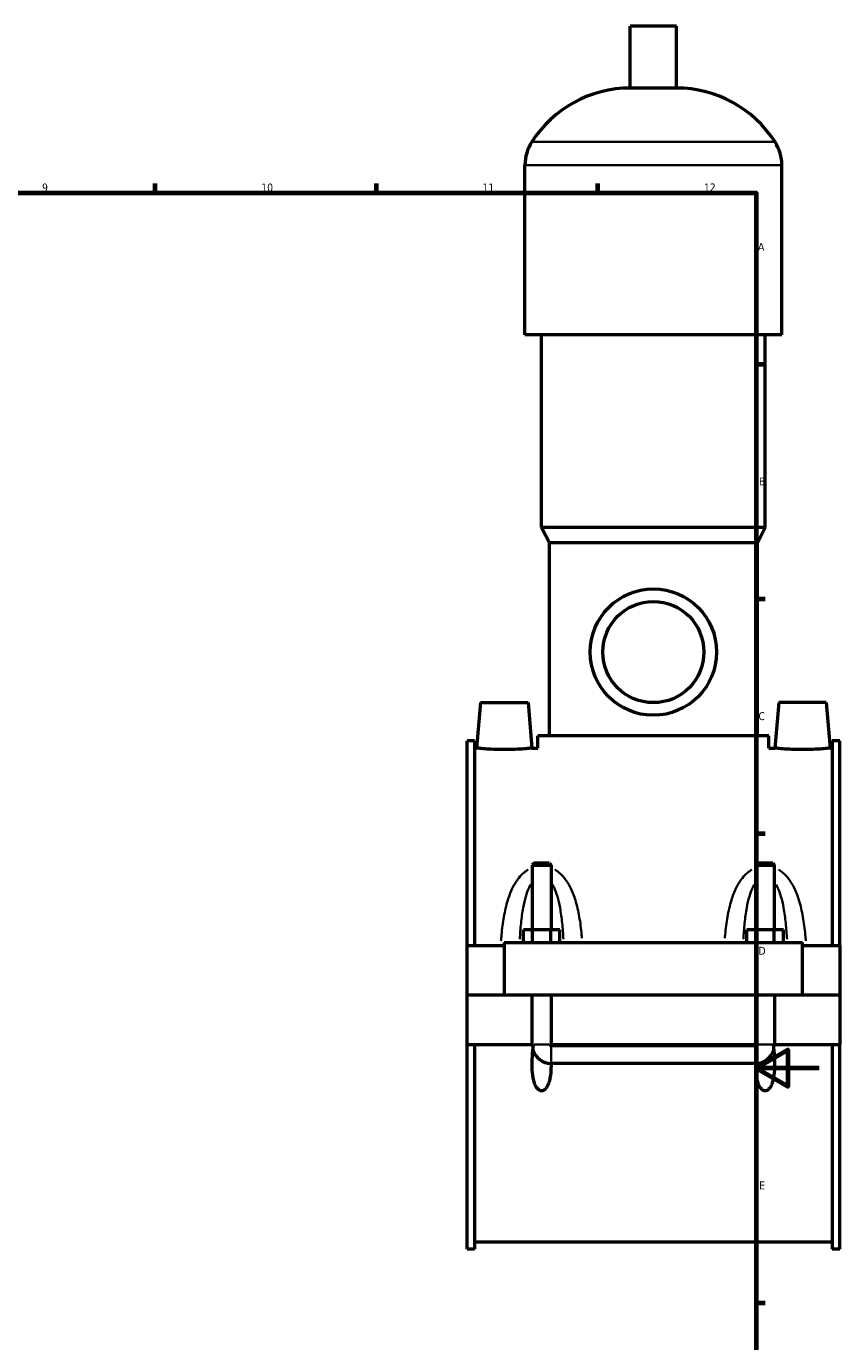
# Model space of a CAD drawing. Header units: millimetres. Extents: x 0 to 961, y -206 to 1211.
# Tile 6 of 8: x 590 to 847, y 210 to 627. Entities that reach past the tile are written whole.
import ezdxf

# ---------------------------------------------------------------- set-up
doc = ezdxf.new("R2010")
doc.units = ezdxf.units.MM
for name, color, linetype, lineweight in [('Border (ISO)', 7, 'Continuous', 70), ('Visible (ISO)', 7, 'Continuous', 50), ('Visible Narrow (ISO)', 7, 'Continuous', 35)]:
    doc.layers.add(name, color=color, linetype=linetype, lineweight=lineweight)
doc.styles.add('Note Text (ISO)', font='tahoma.ttf')

# ---------------------------------------------------------------- blocks, each defined once
blk = doc.blocks.new('Borders Default Border')
at = {"layer": 'Border (ISO)'}
for p, q in [((630.75, 574), (630.75, 576.9)), ((700.83, 574), (700.83, 576.9)), ((770.92, 574), (770.92, 576.9)), ((821, 519.75), (823.9, 519.75)), ((821, 445.5), (823.9, 445.5)), ((821, 371.25), (823.9, 371.25)), ((821, 222.75), (823.9, 222.75))]:
    blk.add_line(p, q, dxfattribs=at)
at = {"layer": 'Border (ISO)', "flags": 128}
for points in [[(20, 20), (20, 574), (821, 574), (821, 20), (20, 20)], [(841, 297), (821, 297), (831, 302.77), (831, 291.23), (821, 297)]]:
    blk.add_lwpolyline(points, dxfattribs=at)
at = {"layer": 'Border (ISO)', "color": 232, "true_color": 0xca0064, "char_height": 2.5, "attachment_point": 7, "style": 'Note Text (ISO)'}
for s, insert in [('9', (594.88, 574.35)), ('10', (664.29, 574.35)), ('11', (734.37, 574.4)), ('12', (804.46, 574.4)), ('A', (821.59, 555.62)), ('B', (821.89, 481.38)), ('C', (821.73, 407.08)), ('D', (821.73, 332.88)), ('E', (821.94, 258.63))]:
    blk.add_mtext(s, dxfattribs=dict(at, insert=insert))

msp = doc.modelspace()

# ---------------------------------------------------------------- linework, layer by layer
at = {"layer": 'Visible (ISO)'}
for p, q in [((795.7837, 626.6412), (781.1437, 626.6412)), ((781.1437, 607.1212), (781.1437, 626.6412)), ((795.7837, 607.1212), (795.7837, 626.6412)), ((795.7837, 607.1212), (781.1437, 607.1212)), ((747.7971, 529.0412), (747.7971, 582.7212)), ((829.1304, 529.0412), (829.1304, 582.7212)), ((829.1304, 529.0412), (747.7971, 529.0412)), ((753.0837, 468.0412), (753.0837, 529.0412)), ((823.8437, 468.0412), (823.8437, 529.0412)), ((823.8437, 468.0412), (753.0837, 468.0412)), ((755.5237, 463.1612), (753.0837, 468.0412)), ((821.4037, 463.1612), (823.8437, 468.0412)), ((821.4037, 463.1612), (755.5237, 463.1612)), ((755.5237, 402.1612), (755.5237, 463.1612)), ((821.4037, 402.1612), (821.4037, 463.1612)), ((733.7637, 412.6412), (732.5061, 398.2662)), ((733.7637, 412.6412), (748.7637, 412.6412)), ((748.7637, 412.6412), (750.0214, 398.2662)), ((828.1637, 412.6412), (826.9061, 398.2662)), ((843.1637, 412.6412), (828.1637, 412.6412)), ((843.1637, 412.6412), (844.4214, 398.2662)), ((729.4637, 335.7662), (729.4637, 400.61)), ((731.8237, 400.61), (729.4637, 400.61)), ((731.8237, 400.61), (731.8237, 335.7662)), ((825.0637, 402.1612), (751.8637, 402.1612)), ((751.8637, 398.2662), (751.8637, 402.1612)), ((825.0637, 398.2662), (825.0637, 402.1612)), ((845.1037, 400.61), (845.1037, 335.7662)), ((847.4637, 400.61), (845.1037, 400.61)), ((847.4637, 335.7662), (847.4637, 400.61)), ((731.8237, 398.2662), (732.5061, 398.2662)), ((750.0214, 398.2662), (751.8637, 398.2662)), ((825.0637, 398.2662), (826.9061, 398.2662)), ((844.4214, 398.2662), (845.1037, 398.2662)), ((750.6637, 361.8579), (750.0637, 361.2579)), ((750.0637, 361.2579), (756.0637, 361.2579)), ((750.0637, 361.2579), (750.0637, 340.7662)), ((755.4637, 361.8579), (750.6637, 361.8579)), ((755.4637, 361.8579), (756.0637, 361.2579)), ((756.0637, 361.2579), (756.0637, 340.7662)), ((821.4637, 361.8579), (820.8637, 361.2579)), ((820.8637, 361.2579), (826.8637, 361.2579)), ((820.8637, 340.7662), (820.8637, 361.2579)), ((826.2637, 361.8579), (821.4637, 361.8579)), ((826.2637, 361.8579), (826.8637, 361.2579)), ((826.8637, 340.7662), (826.8637, 361.2579)), ((747.2902, 336.7662), (747.2902, 340.7662)), ((750.177, 340.7662), (747.2902, 340.7662)), ((750.177, 336.7662), (750.177, 340.7662)), ((755.9505, 340.7662), (750.177, 340.7662)), ((755.9505, 336.7662), (755.9505, 340.7662)), ((758.8372, 340.7662), (755.9505, 340.7662)), ((758.8372, 336.7662), (758.8372, 340.7662)), ((818.0902, 336.7662), (818.0902, 340.7662)), ((820.977, 340.7662), (818.0902, 340.7662)), ((820.977, 336.7662), (820.977, 340.7662)), ((826.7505, 340.7662), (820.977, 340.7662)), ((826.7505, 336.7662), (826.7505, 340.7662)), ((829.6372, 340.7662), (826.7505, 340.7662)), ((829.6372, 336.7662), (829.6372, 340.7662)), ((729.4637, 335.7662), (741.2637, 335.7662)), ((729.4637, 320.1912), (729.4637, 335.7662)), ((741.2637, 336.7662), (835.6637, 336.7662)), ((741.2637, 336.7662), (741.2637, 320.1912)), ((835.6637, 320.1912), (835.6637, 336.7662)), ((835.6637, 335.7662), (847.4637, 335.7662)), ((847.4637, 335.7662), (847.4637, 320.1912)), ((729.4637, 320.1912), (741.2637, 320.1912)), ((729.4637, 304.5162), (729.4637, 320.0912)), ((750.0637, 320.0912), (729.4637, 320.0912)), ((741.2637, 320.1912), (835.6637, 320.1912)), ((750.0637, 320.1912), (750.0637, 320.0912)), ((750.0637, 304.5162), (750.0637, 320.0912)), ((756.0637, 320.1912), (756.0637, 320.0912)), ((756.0637, 320.0912), (756.0637, 304.5162)), ((820.8637, 320.0912), (756.0637, 320.0912)), ((820.8637, 320.0912), (820.8637, 320.1912)), ((820.8637, 304.5162), (820.8637, 320.0912)), ((826.8637, 320.0912), (826.8637, 320.1912)), ((826.8637, 320.0912), (826.8637, 304.5162)), ((847.4637, 320.0912), (826.8637, 320.0912)), ((835.6637, 320.1912), (847.4637, 320.1912)), ((847.4637, 320.0912), (847.4637, 304.5162)), ((729.4637, 239.6725), (729.4637, 304.5162)), ((729.4637, 304.5162), (750.0637, 304.5162)), ((731.8237, 304.5162), (731.8237, 239.6725)), ((750.0637, 304.5162), (750.4931, 304.5162)), ((755.6344, 304.5162), (756.0637, 304.5162)), ((756.0637, 304.5162), (820.8637, 304.5162)), ((756.0637, 304.1329), (820.8637, 304.1329)), ((820.8637, 304.5162), (821.2931, 304.5162)), ((826.4344, 304.5162), (826.8637, 304.5162)), ((826.8637, 304.5162), (847.4637, 304.5162)), ((845.1037, 304.5162), (845.1037, 239.6725)), ((847.4637, 239.6725), (847.4637, 304.5162)), ((820.8637, 298.5171), (756.0637, 298.5171)), ((731.8237, 242.0162), (845.1037, 242.0162)), ((731.8237, 239.6725), (729.4637, 239.6725)), ((847.4637, 239.6725), (845.1037, 239.6725))]:
    msp.add_line(p, q, dxfattribs=at)
for radius in [20, 16]:
    msp.add_circle((788.4637, 428.6412), radius, dxfattribs=at)
for centre, radius, start, end in [((781.1437, 570.0751), 37.0461, 90, 147.387579), ((795.7837, 570.0751), 37.0461, 32.612421, 90), ((761.379, 582.7212), 13.5819, 147.387579, 180), ((815.5485, 582.7212), 13.5819, 0, 32.612421), ((756.0637, 304.5162), 6, 196.353813, 269.991641), ((820.8637, 304.5162), 6, 270.008359, 343.646187)]:
    msp.add_arc(centre, radius, start, end, dxfattribs=at)
for points, knots in [([(750.0214, 398.2662), (750.0214, 398.2662), (749.8026, 398.2405), (748.9124, 398.1473), (748.241, 398.0811), (746.6893, 397.9563), (745.7048, 397.8895), (743.544, 397.7952), (742.3678, 397.7689), (740.1597, 397.7689), (738.9835, 397.7952), (736.8227, 397.8895), (735.8382, 397.9563), (734.2865, 398.0811), (733.6151, 398.1473), (732.7249, 398.2405), (732.5061, 398.2662), (732.5061, 398.2662)], [1.32404561, 1.32404561, 1.32404561, 1.32404561, 1.65486739, 1.65486739, 1.98568916, 1.98568916, 2.31689019, 2.31689019, 2.64809122, 2.64809122, 2.97929225, 2.97929225, 3.31049328, 3.31049328, 3.64131506, 3.64131506, 3.97213683, 3.97213683, 3.97213683, 3.97213683]), ([(844.4214, 398.2662), (844.4214, 398.2662), (844.2026, 398.2405), (843.3124, 398.1473), (842.641, 398.0811), (841.0893, 397.9563), (840.1048, 397.8895), (837.944, 397.7952), (836.7678, 397.7689), (835.6637, 397.7689), (834.5597, 397.7689), (833.3835, 397.7952), (831.2227, 397.8895), (830.2382, 397.9563), (828.6865, 398.0811), (828.0151, 398.1473), (827.1249, 398.2405), (826.9061, 398.2662), (826.9061, 398.2662)], [3.97213683, 3.97213683, 3.97213683, 3.97213683, 4.30295861, 4.30295861, 4.63378038, 4.63378038, 4.96498141, 4.96498141, 5.29618244, 5.29618244, 5.29618244, 5.62738347, 5.62738347, 5.9585845, 5.9585845, 6.28940628, 6.28940628, 6.62022805, 6.62022805, 6.62022805, 6.62022805]), ([(756.0629, 298.5171), (756.0661, 298.0473), (756.0603, 297.5843), (756.0078, 296.0946), (755.9144, 294.9695), (755.6037, 293.3464), (755.472, 292.8166), (755.1291, 291.8102), (754.9209, 291.3328), (754.465, 290.6351), (754.2418, 290.3614), (753.843, 290.0551), (753.6994, 289.9702), (753.3943, 289.8515), (753.2327, 289.8177), (752.8948, 289.8177), (752.7332, 289.8515), (752.4281, 289.9702), (752.2845, 290.0551), (751.8857, 290.3614), (751.6625, 290.6351), (751.2066, 291.3328), (750.9983, 291.8102), (750.6555, 292.8166), (750.5238, 293.3464), (750.2131, 294.9695), (750.1197, 296.0946), (750.0018, 299.4385), (750.1789, 301.9577), (750.4931, 304.5162)], [1.5513336, 1.5513336, 1.5513336, 1.5513336, 1.69422122, 1.69422122, 2.01926341, 2.01926341, 2.1817845, 2.1817845, 2.34430559, 2.34430559, 2.44569493, 2.44569493, 2.49638961, 2.49638961, 2.54708428, 2.54708428, 2.59777895, 2.59777895, 2.64847362, 2.64847362, 2.74986296, 2.74986296, 2.91238405, 2.91238405, 3.07490515, 3.07490515, 3.39994733, 3.39994733, 4.12525011, 4.12525011, 4.12525011, 4.12525011]), ([(755.6344, 304.5162), (755.6413, 304.4598), (755.6591, 304.405), (755.7144, 304.306), (755.7512, 304.2624), (755.8336, 304.1967), (755.8765, 304.1729), (755.968, 304.141), (756.0157, 304.1329), (756.0637, 304.1329)], [0.0000703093, 0.0000703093, 0.0000703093, 0.0000703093, 0.0174883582, 0.0174883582, 0.0346609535, 0.0346609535, 0.0493851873, 0.0493851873, 0.0638223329, 0.0638223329, 0.0638223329, 0.0638223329]), ([(826.4344, 304.5162), (826.7486, 301.9577), (826.9257, 299.4385), (826.8078, 296.0946), (826.7144, 294.9695), (826.4037, 293.3464), (826.272, 292.8166), (825.9291, 291.8102), (825.7209, 291.3328), (825.265, 290.6351), (825.0418, 290.3614), (824.643, 290.0551), (824.4994, 289.9702), (824.1943, 289.8515), (824.0327, 289.8177), (823.6948, 289.8177), (823.5332, 289.8515), (823.2281, 289.9702), (823.0845, 290.0551), (822.6857, 290.3614), (822.4625, 290.6351), (822.0066, 291.3328), (821.7983, 291.8102), (821.4555, 292.8166), (821.3238, 293.3464), (821.0131, 294.9695), (820.9197, 296.0946), (820.8671, 297.5843), (820.8613, 298.0473), (820.8646, 298.5171)], [0.96891844, 0.96891844, 0.96891844, 0.96891844, 1.69422122, 1.69422122, 2.01926341, 2.01926341, 2.1817845, 2.1817845, 2.34430559, 2.34430559, 2.44569493, 2.44569493, 2.49638961, 2.49638961, 2.54708428, 2.54708428, 2.59777895, 2.59777895, 2.64847362, 2.64847362, 2.74986296, 2.74986296, 2.91238405, 2.91238405, 3.07490515, 3.07490515, 3.39994733, 3.39994733, 3.54283495, 3.54283495, 3.54283495, 3.54283495]), ([(820.8637, 304.1329), (820.9186, 304.1329), (820.9728, 304.1435), (821.0757, 304.1848), (821.1229, 304.2156), (821.1982, 304.2884), (821.2274, 304.3281), (821.2722, 304.4171), (821.2869, 304.466), (821.2931, 304.5162)], [0, 0, 0, 0, 0.016458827, 0.016458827, 0.0333361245, 0.0333361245, 0.0481983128, 0.0481983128, 0.0636810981, 0.0636810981, 0.0636810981, 0.0636810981])]:
    msp.add_open_spline(points, degree=3, knots=knots, dxfattribs=at)
for points in [[(756.0637, 298.5171), (756.0635, 298.5171), (756.0632, 298.5171), (756.0629, 298.5171)], [(820.8646, 298.5171), (820.8643, 298.5171), (820.864, 298.5171), (820.8637, 298.5171)]]:
    msp.add_open_spline(points, degree=3, dxfattribs=at)
at = {"layer": 'Visible Narrow (ISO)'}
for p, q in [((826.5147, 590.0412), (750.4128, 590.0412)), ((828.6297, 582.7212), (748.2978, 582.7212)), ((750.6656, 304.5162), (755.4619, 304.5162)), ((756.0637, 298.552), (756.0637, 303.9201)), ((820.8637, 298.552), (820.8637, 303.9201)), ((826.2619, 304.5162), (821.4656, 304.5162))]:
    msp.add_line(p, q, dxfattribs=at)
for points, knots in [([(748.8479, 359.8245), (748.3583, 359.5337), (747.8968, 359.1995), (746.8654, 358.323), (746.3228, 357.7505), (745.0741, 356.1893), (744.4384, 355.1445), (743.277, 352.7992), (742.7771, 351.4825), (741.8357, 348.4287), (741.4399, 346.6675), (740.8001, 343.0197), (740.5617, 341.1307), (740.3126, 338.5578), (740.2551, 337.8938), (740.2031, 337.2273)], [-3.12883049, -3.12883049, -3.12883049, -3.12883049, -2.95483349, -2.95483349, -2.71256958, -2.71256958, -2.33858039, -2.33858039, -1.91411671, -1.91411671, -1.38275611, -1.38275611, -0.83571188, -0.83571188, -0.64650694, -0.64650694, -0.64650694, -0.64650694]), ([(765.8467, 338.1724), (765.8164, 338.522), (765.7845, 338.8709), (765.5658, 341.1307), (765.3274, 343.0197), (764.6876, 346.6675), (764.2918, 348.4287), (763.3504, 351.4825), (762.8505, 352.7992), (761.6891, 355.1445), (761.0534, 356.1893), (759.8046, 357.7505), (759.2621, 358.323), (758.2191, 359.2095), (757.7442, 359.5518), (757.2397, 359.8481)], [-6.41506286, -6.41506286, -6.41506286, -6.41506286, -6.31545562, -6.31545562, -5.76841138, -5.76841138, -5.23705078, -5.23705078, -4.81258711, -4.81258711, -4.43859792, -4.43859792, -4.19633401, -4.19633401, -4.01762134, -4.01762134, -4.01762134, -4.01762134]), ([(819.6878, 359.8481), (819.1833, 359.5518), (818.7084, 359.2095), (817.6654, 358.323), (817.1228, 357.7505), (815.8741, 356.1893), (815.2384, 355.1445), (814.077, 352.7993), (813.5771, 351.4825), (812.6357, 348.4287), (812.2399, 346.6675), (811.6001, 343.0197), (811.3617, 341.1307), (811.1429, 338.8709), (811.1111, 338.522), (811.0808, 338.1724)], [-3.13354616, -3.13354616, -3.13354616, -3.13354616, -2.95483355, -2.95483355, -2.71256974, -2.71256974, -2.33858065, -2.33858065, -1.91411702, -1.91411702, -1.38275651, -1.38275651, -0.83571051, -0.83571051, -0.73610464, -0.73610464, -0.73610464, -0.73610464]), ([(836.7244, 337.2273), (836.6724, 337.8938), (836.6149, 338.5578), (836.3658, 341.1307), (836.1274, 343.0197), (835.4876, 346.6675), (835.0918, 348.4287), (834.1504, 351.4825), (833.6505, 352.7993), (832.4891, 355.1445), (831.8534, 356.1893), (830.6046, 357.7505), (830.0621, 358.323), (829.0307, 359.1995), (828.5692, 359.5337), (828.0796, 359.8245)], [-6.50466056, -6.50466056, -6.50466056, -6.50466056, -6.31545699, -6.31545699, -5.76841099, -5.76841099, -5.23705048, -5.23705048, -4.81258685, -4.81258685, -4.43859776, -4.43859776, -4.19633395, -4.19633395, -4.02233701, -4.02233701, -4.02233701, -4.02233701]), ([(746.1522, 337.8427), (746.2519, 339.5503), (746.3795, 341.2378), (746.7235, 344.5454), (746.9394, 346.1657), (747.4529, 348.9752), (747.7255, 350.1866), (748.359, 352.3442), (748.7057, 353.3054), (749.2783, 354.5127), (749.4474, 354.8349), (749.6271, 355.1396)], [0.85126065, 0.85126065, 0.85126065, 0.85126065, 1.38275611, 1.38275611, 1.91411671, 1.91411671, 2.33858039, 2.33858039, 2.71256958, 2.71256958, 2.85655671, 2.85655671, 2.85655671, 2.85655671]), ([(756.5004, 355.1396), (756.6801, 354.8349), (756.8492, 354.5127), (757.4218, 353.3054), (757.7685, 352.3442), (758.402, 350.1866), (758.6746, 348.9752), (759.1881, 346.1657), (759.404, 344.5454), (759.748, 341.2378), (759.8756, 339.5503), (759.9753, 337.8427)], [4.29461079, 4.29461079, 4.29461079, 4.29461079, 4.43859792, 4.43859792, 4.81258711, 4.81258711, 5.23705078, 5.23705078, 5.76841138, 5.76841138, 6.29990685, 6.29990685, 6.29990685, 6.29990685]), ([(816.9522, 337.8427), (817.0519, 339.5503), (817.1795, 341.2378), (817.5235, 344.5454), (817.7394, 346.1657), (818.2529, 348.9752), (818.5255, 350.1866), (819.159, 352.3442), (819.5057, 353.3054), (820.0783, 354.5127), (820.2474, 354.8349), (820.4271, 355.1396)], [0.85126065, 0.85126065, 0.85126065, 0.85126065, 1.38275651, 1.38275651, 1.91411702, 1.91411702, 2.33858065, 2.33858065, 2.71256974, 2.71256974, 2.85655671, 2.85655671, 2.85655671, 2.85655671]), ([(827.3004, 355.1396), (827.4801, 354.8349), (827.6492, 354.5127), (828.2218, 353.3054), (828.5685, 352.3442), (829.202, 350.1866), (829.4746, 348.9752), (829.9881, 346.1657), (830.204, 344.5454), (830.548, 341.2378), (830.6756, 339.5503), (830.7753, 337.8427)], [4.29461079, 4.29461079, 4.29461079, 4.29461079, 4.43859776, 4.43859776, 4.81258685, 4.81258685, 5.23705048, 5.23705048, 5.76841099, 5.76841099, 6.29990685, 6.29990685, 6.29990685, 6.29990685])]:
    msp.add_open_spline(points, degree=3, knots=knots, dxfattribs=at)

# ---------------------------------------------------------------- block references
msp.add_blockref('Borders Default Border', (0, 0))

doc.saveas('drawing.dxf')
